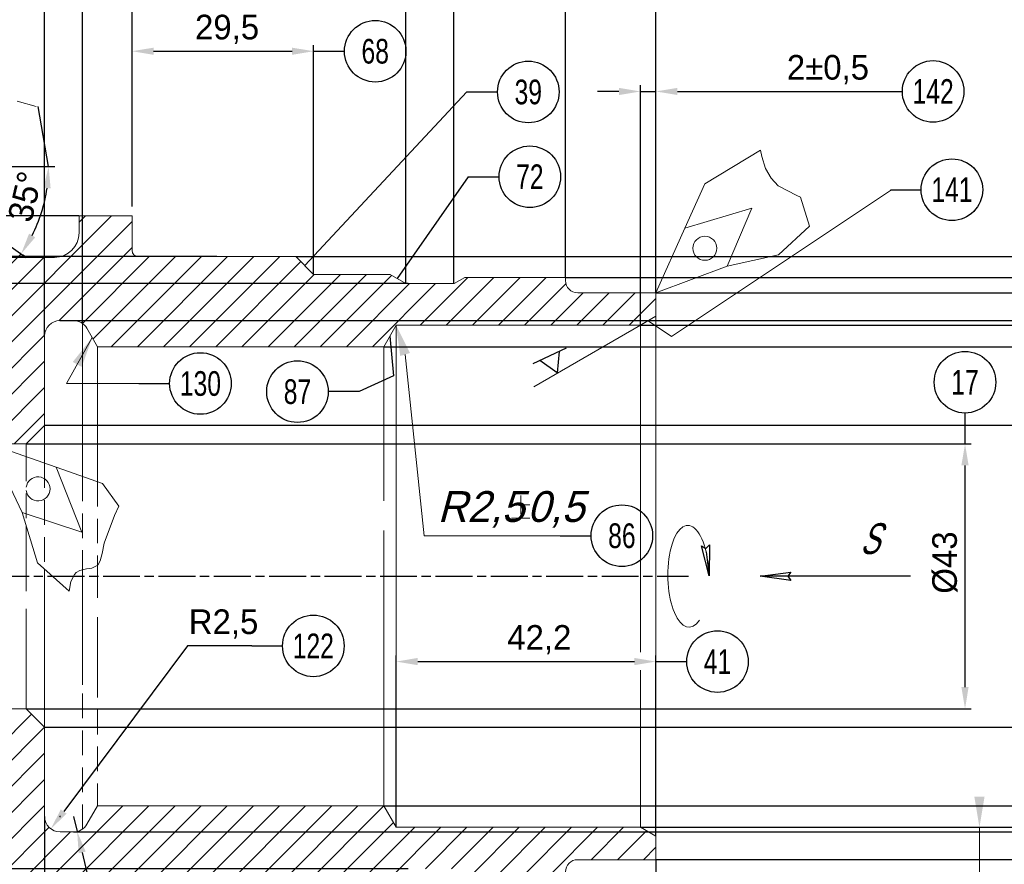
# Model space of a CAD drawing. Header units: millimetres. Extents: x 0 to 841, y 0 to 594.
# Tile 4 of 7: x 211 to 371, y 336 to 474. Entities that reach past the tile are written whole.
import ezdxf
from ezdxf.enums import TextEntityAlignment as Align

# ---------------------------------------------------------------- set-up
doc = ezdxf.new("R2010")
doc.units = ezdxf.units.MM
for name, pattern in [('AM_ISO08W050x2', [9, 6, -0.75, 1.5, -0.75]), ('K5LT32768', [0]), ('K5LT_BASIC', [0]), ('K5LT_DASHED', [6, 4, -2]), ('K5LT_REINFORCED', [0]), ('K5LT_THIN', [0]), ('K5LT_THIN_INCLUDED_TO_HATCHING', [0])]:
    doc.linetypes.add(name, pattern=pattern)
for name, color, linetype, lineweight in [('AM_5', 3, 'Continuous', 25), ('AM_7', 4, 'AM_ISO08W050x2', 25), ('AM_8', 1, 'Continuous', 25)]:
    doc.layers.add(name, color=color, linetype=linetype, lineweight=lineweight)
doc.layers.add('LAYER0VIEW0', color=7, linetype='Continuous')
doc.styles.add('K5_TEXTSTYLE', font='win_eskd.shx', dxfattribs={"width": 0.7, "oblique": 15, "bigfont": 'b_eskd.shx'})
doc.styles.get("Standard").update_dxf_attribs({"font": 'aaa.shx'})
doc.dimstyles.new('AM_ISO', dxfattribs={"dimtxt": 4, "dimasz": 3.5, "dimexe": 1, "dimexo": 0, "dimgap": 1.25, "dimtad": 1, "dimzin": 9, "dimtxsty": 'Standard', "dimcen": 0, "dimclrd": 3, "dimclre": 3, "dimclrt": 7, "dimadec": 0, "dimazin": 3, "dimtp": 0.1, "dimtm": 0.1, "dimtfac": 0.71, "dimtmove": 0, "dimatfit": 2, "dimldrblk": 'Сварка пр', "dimfxl": 0, "dimlwd": -1, "dimlwe": -1, "dimarcsym": 0})
doc.dimstyles.new('AM_ISO$4', dxfattribs={"dimtxt": 4, "dimasz": 3.5, "dimexe": 1, "dimexo": 0, "dimgap": 1.25, "dimtad": 1, "dimtoh": 1, "dimzin": 9, "dimtxsty": 'Standard', "dimcen": 0, "dimclrd": 3, "dimclre": 3, "dimclrt": 7, "dimadec": 0, "dimazin": 3, "dimtp": 0.1, "dimtm": 0.1, "dimtfac": 0.71, "dimtmove": 0, "dimatfit": 2, "dimldrblk": 'Сварка пр', "dimfxl": 0, "dimlwd": -1, "dimlwe": -1, "dimarcsym": 0})

# ---------------------------------------------------------------- blocks, each defined once
blk = doc.blocks.new('*D9')
at = {"layer": 'Defpoints', "color": 0}
for p in [(314.79, 478.63), (314.79, 451.59), (300.09, 431.68)]:
    blk.add_point(p, dxfattribs=at)
at = {"layer": 'LAYER0VIEW0', "color": 3}
for p, q in [((300.09, 431.68), (300.09, 479.63)), ((303.59, 478.63), (311.29, 478.63)), ((314.79, 451.59), (314.79, 479.63)), ((314.79, 478.63), (339.89, 478.63))]:
    blk.add_line(p, q, dxfattribs=at)
for points in [[(303.59, 479.22), (303.59, 478.05), (300.09, 478.63)], [(311.29, 479.22), (311.29, 478.05), (314.79, 478.63)]]:
    blk.add_solid(points, dxfattribs=at)
at = {"layer": 'LAYER0VIEW0', "color": 7, "lineweight": 9, "insert": (334.54, 482.18), "char_height": 4, "attachment_point": 5}
blk.add_mtext('14,7', dxfattribs=at)
blk = doc.blocks.new('Сварка пр')
blk.add_hatch(color=3).paths.add_polyline_path([(-1.2, 0), (-1.2, -0.2), (0, 0)])
at = {"color": 3}
blk.add_lwpolyline([(0, 0), (-1.2, 0), (-1.2, -0.2), (0, 0)], dxfattribs=at)
blk = doc.blocks.new('*D10')
at = {"layer": 'Defpoints', "color": 0}
for p in [(314.79, 461.87), (314.79, 429.18), (312.29, 423.93)]:
    blk.add_point(p, dxfattribs=at)
at = {"layer": 'LAYER0VIEW0', "color": 3}
for p, q in [((312.29, 423.93), (312.29, 462.87)), ((314.79, 429.18), (314.79, 462.87)), ((308.79, 461.87), (305.29, 461.87)), ((312.29, 461.87), (314.79, 461.87)), ((318.29, 461.87), (349.82, 461.87))]:
    blk.add_line(p, q, dxfattribs=at)
for points in [[(308.79, 462.45), (308.79, 461.29), (312.29, 461.87)], [(318.29, 462.45), (318.29, 461.29), (314.79, 461.87)]]:
    blk.add_solid(points, dxfattribs=at)
at = {"layer": 'LAYER0VIEW0', "color": 7, "lineweight": 9, "insert": (342.73, 465.42), "char_height": 4, "attachment_point": 5}
blk.add_mtext('2{}{\\C2;%%p0,5}', dxfattribs=at)
blk = doc.blocks.new('*D11')
at = {"layer": 'Defpoints', "color": 0}
for p in [(314.79, 490.69), (314.79, 456.34), (281.99, 430.68)]:
    blk.add_point(p, dxfattribs=at)
at = {"layer": 'LAYER0VIEW0', "color": 3}
for p, q in [((281.99, 430.68), (281.99, 491.69)), ((314.79, 456.34), (314.79, 491.69)), ((285.49, 490.69), (311.29, 490.69))]:
    blk.add_line(p, q, dxfattribs=at)
for points in [[(285.49, 491.27), (285.49, 490.11), (281.99, 490.69)], [(311.29, 491.27), (311.29, 490.11), (314.79, 490.69)]]:
    blk.add_solid(points, dxfattribs=at)
at = {"layer": 'LAYER0VIEW0', "color": 7, "lineweight": 9, "insert": (298.57, 494.24), "char_height": 4, "attachment_point": 5}
blk.add_mtext('32,8', dxfattribs=at)
blk = doc.blocks.new('*D12')
at = {"layer": 'Defpoints', "color": 0}
for p in [(221.64, 480.3), (221.64, 424.22), (215.49, 422.18)]:
    blk.add_point(p, dxfattribs=at)
at = {"layer": 'LAYER0VIEW0', "color": 3}
for p, q in [((211.99, 480.3), (192.47, 480.3)), ((215.49, 422.18), (215.49, 481.3)), ((221.64, 480.3), (215.49, 480.3)), ((221.64, 424.22), (221.64, 481.3)), ((225.14, 480.3), (228.64, 480.3))]:
    blk.add_line(p, q, dxfattribs=at)
for points in [[(211.99, 480.89), (211.99, 479.72), (215.49, 480.3)], [(225.14, 480.89), (225.14, 479.72), (221.64, 480.3)]]:
    blk.add_solid(points, dxfattribs=at)
at = {"layer": 'LAYER0VIEW0', "color": 7, "lineweight": 9, "insert": (197.83, 483.85), "char_height": 4, "attachment_point": 5}
blk.add_mtext('6,15', dxfattribs=at)
blk = doc.blocks.new('*D13')
at = {"layer": 'Defpoints', "color": 0}
for p in [(259.19, 468.4), (229.69, 443.18), (259.19, 432.18)]:
    blk.add_point(p, dxfattribs=at)
at = {"layer": 'LAYER0VIEW0', "color": 3}
for p, q in [((229.69, 443.18), (229.69, 469.4)), ((259.19, 432.18), (259.19, 469.4)), ((233.19, 468.4), (255.69, 468.4))]:
    blk.add_line(p, q, dxfattribs=at)
for points in [[(233.19, 468.98), (233.19, 467.82), (229.69, 468.4)], [(255.69, 468.98), (255.69, 467.82), (259.19, 468.4)]]:
    blk.add_solid(points, dxfattribs=at)
at = {"layer": 'LAYER0VIEW0', "color": 7, "lineweight": 9, "insert": (245.13, 471.95), "char_height": 4, "attachment_point": 5}
blk.add_mtext('29,5', dxfattribs=at)
blk = doc.blocks.new('*D14')
at = {"layer": 'Defpoints', "color": 0}
for p in [(314.79, 507.01), (314.79, 469.72), (274.19, 430.68)]:
    blk.add_point(p, dxfattribs=at)
at = {"layer": 'LAYER0VIEW0', "color": 3}
for p, q in [((274.19, 430.68), (274.19, 508.01)), ((277.69, 507.01), (311.29, 507.01)), ((314.79, 469.72), (314.79, 508.01))]:
    blk.add_line(p, q, dxfattribs=at)
for points in [[(277.69, 507.59), (277.69, 506.42), (274.19, 507.01)], [(311.29, 507.59), (311.29, 506.42), (314.79, 507.01)]]:
    blk.add_solid(points, dxfattribs=at)
at = {"layer": 'LAYER0VIEW0', "color": 7, "lineweight": 9, "insert": (296.58, 510.56), "char_height": 4, "attachment_point": 5}
blk.add_mtext('40,6', dxfattribs=at)
blk = doc.blocks.new('*D20')
at = {"layer": 'Defpoints', "color": 0}
for p in [(229.69, 528.17), (106.19, 468.15), (229.69, 443.18)]:
    blk.add_point(p, dxfattribs=at)
at = {"layer": 'LAYER0VIEW0', "color": 3}
for p, q in [((106.19, 468.15), (106.19, 529.17)), ((109.69, 528.17), (226.19, 528.17)), ((229.69, 443.18), (229.69, 529.17))]:
    blk.add_line(p, q, dxfattribs=at)
for points in [[(109.69, 528.75), (109.69, 527.59), (106.19, 528.17)], [(226.19, 528.75), (226.19, 527.59), (229.69, 528.17)]]:
    blk.add_solid(points, dxfattribs=at)
at = {"layer": 'LAYER0VIEW0', "color": 7, "lineweight": 9, "insert": (169.63, 531.72), "char_height": 4, "attachment_point": 5}
blk.add_mtext('123,5', dxfattribs=at)
blk = doc.blocks.new('*D21')
at = {"layer": 'AM_5', "color": 3}
for p, q in [((198.39, 449.68), (217.14, 449.68)), ((205.69, 439.68), (212.49, 434.92))]:
    blk.add_line(p, q, dxfattribs=at)
blk.add_arc((191.41, 449.68), 24.73, 333.1165, 351.8835, dxfattribs=at)
for points in [[(215.31, 446.23), (216.47, 446.15), (216.14, 449.68)], [(213.97, 438.2), (212.97, 438.8), (211.67, 435.49)]]:
    blk.add_solid(points, dxfattribs=at)
at = {"layer": 'Defpoints', "color": 0}
for p in [(161.19, 449.68), (198.39, 449.68), (200.1, 443.6), (214.12, 439.88), (205.69, 439.68)]:
    blk.add_point(p, dxfattribs=at)
at = {"layer": 'AM_5', "color": 7, "lineweight": 9, "insert": (212.33, 444.8), "char_height": 4, "attachment_point": 5, "rotation": 76.8706}
blk.add_mtext('35°', dxfattribs=at)
blk = doc.blocks.new('*L4')
at = {"layer": 'LAYER0VIEW0', "color": 7, "linetype": 'K5LT32768'}
for p, q in [((0, 0), (5, 0.66)), ((5, -0.66), (0, 0)), ((5, 0.66), (4.5, 0)), ((4.5, 0), (5, -0.66))]:
    blk.add_line(p, q, dxfattribs=at)
at = {"layer": 'LAYER0VIEW0', "color": 7, "linetype": 'K5LT_THIN'}
blk.add_line((24.4, 0), (0, 0), dxfattribs=at)
blk = doc.blocks.new('*U5')
at = {"layer": 'LAYER0VIEW0', "color": 7, "linetype": 'K5LT_THIN'}
for p, q in [((-3, 3), (-3, -3)), ((-3, 1.73), (0, 0)), ((0, 0), (-3, -1.73))]:
    blk.add_line(p, q, dxfattribs=at)
blk = doc.blocks.new('*L3')
at = {"layer": 'LAYER0VIEW0', "color": 7, "linetype": 'K5LT32768'}
for p, q in [((0, 0), (-1.24, 4.89)), ((-1.24, 4.89), (-0.52, 4.47)), ((-0.52, 4.47), (0.07, 5.04)), ((0.07, 5.04), (0, 0))]:
    blk.add_line(p, q, dxfattribs=at)
at = {"layer": 'LAYER0VIEW0', "color": 7, "linetype": 'K5LT_THIN'}
blk.add_line((-0.46, 3.89), (0, 0), dxfattribs=at)
blk = doc.blocks.new('*D24')
at = {"layer": 'Defpoints', "color": 0}
for p in [(212.49, 404.68), (365, 404.68), (212.49, 361.68)]:
    blk.add_point(p, dxfattribs=at)
at = {"layer": 'LAYER0VIEW0', "color": 3}
for p, q in [((212.49, 404.68), (366, 404.68)), ((365, 365.18), (365, 401.18)), ((212.49, 361.68), (366, 361.68))]:
    blk.add_line(p, q, dxfattribs=at)
for points in [[(364.41, 401.18), (365.58, 401.18), (365, 404.68)], [(364.41, 365.18), (365.58, 365.18), (365, 361.68)]]:
    blk.add_solid(points, dxfattribs=at)
at = {"layer": 'LAYER0VIEW0', "color": 7, "lineweight": 9, "insert": (361.75, 385.41), "char_height": 4, "attachment_point": 5, "rotation": 90}
blk.add_mtext('%%c43', dxfattribs=at)
blk = doc.blocks.new('*D25')
at = {"layer": 'Defpoints', "color": 0}
for p in [(314.79, 369.33), (272.59, 342.43), (314.79, 340.98)]:
    blk.add_point(p, dxfattribs=at)
at = {"layer": 'LAYER0VIEW0', "color": 3}
for p, q in [((272.59, 342.43), (272.59, 370.33)), ((314.79, 340.98), (314.79, 370.33)), ((276.09, 369.33), (311.29, 369.33))]:
    blk.add_line(p, q, dxfattribs=at)
for points in [[(276.09, 369.92), (276.09, 368.75), (272.59, 369.33)], [(311.29, 369.92), (311.29, 368.75), (314.79, 369.33)]]:
    blk.add_solid(points, dxfattribs=at)
at = {"layer": 'LAYER0VIEW0', "color": 7, "lineweight": 9, "insert": (295.85, 372.88), "char_height": 4, "attachment_point": 5}
blk.add_mtext('42,2', dxfattribs=at)
blk = doc.blocks.new('*D27')
at = {"layer": 'Defpoints', "color": 0}
for p in [(215.49, 344.18), (314.79, 337.18), (314.79, 266.52)]:
    blk.add_point(p, dxfattribs=at)
at = {"layer": 'LAYER0VIEW0', "color": 3}
for p, q in [((215.49, 344.18), (215.49, 265.52)), ((314.79, 337.18), (314.79, 265.52)), ((218.99, 266.52), (311.29, 266.52))]:
    blk.add_line(p, q, dxfattribs=at)
for points in [[(218.99, 267.11), (218.99, 265.94), (215.49, 266.52)], [(311.29, 267.11), (311.29, 265.94), (314.79, 266.52)]]:
    blk.add_solid(points, dxfattribs=at)
at = {"layer": 'LAYER0VIEW0', "color": 7, "lineweight": 9, "insert": (267.91, 270.07), "char_height": 4, "attachment_point": 5}
blk.add_mtext('99,3', dxfattribs=at)
blk = doc.blocks.new('*D28')
at = {"layer": 'Defpoints', "color": 0}
for p in [(220.2, 344.18), (220.78, 341.75)]:
    blk.add_point(p, dxfattribs=at)
at = {"layer": 'LAYER0VIEW0', "color": 3}
for p, q in [((220.2, 344.18), (220.78, 341.75)), ((221.59, 338.34), (235.56, 279.73)), ((235.56, 279.73), (245.98, 279.73))]:
    blk.add_line(p, q, dxfattribs=at)
blk.add_solid([(222.16, 338.48), (221.02, 338.21), (220.78, 341.75)], dxfattribs=at)
at = {"layer": 'LAYER0VIEW0', "color": 7, "lineweight": 9, "insert": (241.4, 283.28), "char_height": 4, "attachment_point": 5}
blk.add_mtext('R2,5', dxfattribs=at)
blk = doc.blocks.new('*D32')
at = {"layer": 'Defpoints', "color": 0}
for p in [(215.49, 407.68), (379.79, 407.68), (215.49, 358.68)]:
    blk.add_point(p, dxfattribs=at)
at = {"layer": 'LAYER0VIEW0', "color": 3}
for p, q in [((215.49, 407.68), (380.79, 407.68)), ((379.79, 362.18), (379.79, 404.18)), ((215.49, 358.68), (380.79, 358.68))]:
    blk.add_line(p, q, dxfattribs=at)
for points in [[(379.21, 404.18), (380.37, 404.18), (379.79, 407.68)], [(379.21, 362.18), (380.37, 362.18), (379.79, 358.68)]]:
    blk.add_solid(points, dxfattribs=at)
at = {"layer": 'LAYER0VIEW0', "color": 7, "lineweight": 9, "insert": (376.24, 384.9), "char_height": 4, "attachment_point": 5, "rotation": 90}
blk.add_mtext('%%c46{}{%%p0,3}', dxfattribs=at)
blk = doc.blocks.new('*D33')
at = {"layer": 'Defpoints', "color": 0}
for p in [(270.57, 420.43), (270.57, 345.93), (388.63, 345.93)]:
    blk.add_point(p, dxfattribs=at)
at = {"layer": 'LAYER0VIEW0', "color": 3}
for p, q in [((270.57, 420.43), (389.63, 420.43)), ((388.63, 416.93), (388.63, 349.43)), ((270.57, 345.93), (389.63, 345.93))]:
    blk.add_line(p, q, dxfattribs=at)
for points in [[(388.04, 416.93), (389.21, 416.93), (388.63, 420.43)], [(388.04, 349.43), (389.21, 349.43), (388.63, 345.93)]]:
    blk.add_solid(points, dxfattribs=at)
at = {"layer": 'LAYER0VIEW0', "color": 7, "lineweight": 9, "insert": (385.08, 387.27), "char_height": 4, "attachment_point": 5, "rotation": 90}
blk.add_mtext('%%c74,5', dxfattribs=at)
blk = doc.blocks.new('*D36')
at = {"layer": 'Defpoints', "color": 0}
for p in [(217.99, 424.68), (220.2, 341.68), (412.12, 341.68)]:
    blk.add_point(p, dxfattribs=at)
at = {"layer": 'LAYER0VIEW0', "color": 3}
for p, q in [((217.99, 424.68), (413.12, 424.68)), ((412.12, 421.18), (412.12, 345.18)), ((220.2, 341.68), (413.12, 341.68))]:
    blk.add_line(p, q, dxfattribs=at)
for points in [[(411.53, 421.18), (412.7, 421.18), (412.12, 424.68)], [(411.53, 345.18), (412.7, 345.18), (412.12, 341.68)]]:
    blk.add_solid(points, dxfattribs=at)
at = {"layer": 'LAYER0VIEW0', "color": 7, "lineweight": 9, "insert": (408.87, 384.41), "char_height": 4, "attachment_point": 5, "rotation": 90}
blk.add_mtext('%%c83', dxfattribs=at)
blk = doc.blocks.new('*D37')
at = {"layer": 'Defpoints', "color": 0}
for p in [(256.29, 435.08), (256.29, 331.28), (448.42, 331.28)]:
    blk.add_point(p, dxfattribs=at)
at = {"layer": 'LAYER0VIEW0', "color": 3}
for p, q in [((256.29, 435.08), (449.42, 435.08)), ((448.42, 431.58), (448.42, 334.78)), ((256.29, 331.28), (449.42, 331.28))]:
    blk.add_line(p, q, dxfattribs=at)
for points in [[(447.84, 431.58), (449, 431.58), (448.42, 435.08)], [(447.84, 334.78), (449, 334.78), (448.42, 331.28)]]:
    blk.add_solid(points, dxfattribs=at)
at = {"layer": 'LAYER0VIEW0', "color": 7, "lineweight": 9, "insert": (444.87, 385.44), "char_height": 4, "attachment_point": 5, "rotation": 90}
blk.add_mtext('%%c103,8', dxfattribs=at)
blk = doc.blocks.new('*D38')
at = {"layer": 'Defpoints', "color": 0}
for p in [(300.09, 431.68), (300.09, 334.68), (437.65, 334.68)]:
    blk.add_point(p, dxfattribs=at)
at = {"layer": 'LAYER0VIEW0', "color": 3}
for p, q in [((300.09, 431.68), (438.65, 431.68)), ((437.65, 428.18), (437.65, 338.18)), ((300.09, 334.68), (438.65, 334.68))]:
    blk.add_line(p, q, dxfattribs=at)
for points in [[(437.07, 428.18), (438.23, 428.18), (437.65, 431.68)], [(437.07, 338.18), (438.23, 338.18), (437.65, 334.68)]]:
    blk.add_solid(points, dxfattribs=at)
at = {"layer": 'LAYER0VIEW0', "color": 7, "lineweight": 9, "insert": (434.4, 382.99), "char_height": 4, "attachment_point": 5, "rotation": 90}
blk.add_mtext('%%c97', dxfattribs=at)
blk = doc.blocks.new('*D39')
at = {"layer": 'Defpoints', "color": 0}
for p in [(314.79, 429.18), (314.79, 337.18), (426.88, 337.18)]:
    blk.add_point(p, dxfattribs=at)
at = {"layer": 'LAYER0VIEW0', "color": 3}
for p, q in [((314.79, 429.18), (427.88, 429.18)), ((426.88, 425.68), (426.88, 340.68)), ((314.79, 337.18), (427.88, 337.18))]:
    blk.add_line(p, q, dxfattribs=at)
for points in [[(426.29, 425.68), (427.46, 425.68), (426.88, 429.18)], [(426.29, 340.68), (427.46, 340.68), (426.88, 337.18)]]:
    blk.add_solid(points, dxfattribs=at)
at = {"layer": 'LAYER0VIEW0', "color": 7, "lineweight": 9, "insert": (423.63, 383.49), "char_height": 4, "attachment_point": 5, "rotation": 90}
blk.add_mtext('%%c92', dxfattribs=at)
blk = doc.blocks.new('*D40')
at = {"layer": 'Defpoints', "color": 0}
for p in [(312.29, 423.93), (400.3, 423.93), (312.29, 342.43)]:
    blk.add_point(p, dxfattribs=at)
at = {"layer": 'LAYER0VIEW0', "color": 3}
for p, q in [((312.29, 423.93), (401.3, 423.93)), ((400.3, 345.93), (400.3, 420.43)), ((312.29, 342.43), (401.3, 342.43))]:
    blk.add_line(p, q, dxfattribs=at)
for points in [[(399.71, 420.43), (400.88, 420.43), (400.3, 423.93)], [(399.71, 345.93), (400.88, 345.93), (400.3, 342.43)]]:
    blk.add_solid(points, dxfattribs=at)
at = {"layer": 'LAYER0VIEW0', "color": 7, "lineweight": 9, "insert": (396.75, 385.82), "char_height": 4, "attachment_point": 5, "rotation": 90}
blk.add_mtext('%%c81,5', dxfattribs=at)
blk = doc.blocks.new('*D42')
at = {"layer": 'AM_5', "color": 3}
for p, q in [((221.03, 441.68), (133.94, 441.68)), ((134.94, 438.18), (134.94, 328.18)), ((229.69, 324.68), (133.94, 324.68))]:
    blk.add_line(p, q, dxfattribs=at)
for points in [[(134.36, 438.18), (135.53, 438.18), (134.94, 441.68)], [(134.36, 328.18), (135.53, 328.18), (134.94, 324.68)]]:
    blk.add_solid(points, dxfattribs=at)
at = {"layer": 'Defpoints', "color": 0}
for p in [(221.03, 441.68), (134.94, 324.68), (229.69, 324.68)]:
    blk.add_point(p, dxfattribs=at)
at = {"layer": 'AM_5', "color": 7, "lineweight": 9, "insert": (131.69, 383.18), "char_height": 4, "attachment_point": 5, "rotation": 90}
blk.add_mtext('117', dxfattribs=at)
blk = doc.blocks.new('*D43')
at = {"layer": 'AM_5', "color": 3}
for p, q in [((213.74, 434.93), (149.49, 434.93)), ((150.49, 334.93), (150.49, 431.43)), ((213.74, 331.43), (149.49, 331.43))]:
    blk.add_line(p, q, dxfattribs=at)
for points in [[(149.91, 431.43), (151.07, 431.43), (150.49, 434.93)], [(149.91, 334.93), (151.07, 334.93), (150.49, 331.43)]]:
    blk.add_solid(points, dxfattribs=at)
at = {"layer": 'Defpoints', "color": 0}
for p in [(150.49, 434.93), (213.74, 434.93), (213.74, 331.43)]:
    blk.add_point(p, dxfattribs=at)
at = {"layer": 'AM_5', "color": 7, "lineweight": 9, "insert": (146.94, 383.18), "char_height": 4, "attachment_point": 5, "rotation": 90}
blk.add_mtext('103,5', dxfattribs=at)
blk = doc.blocks.new('*D44')
at = {"layer": 'AM_5', "color": 3}
for p, q in [((274.55, 430.68), (165.08, 430.68)), ((166.08, 427.18), (166.08, 339.18)), ((274.55, 335.68), (165.08, 335.68))]:
    blk.add_line(p, q, dxfattribs=at)
for points in [[(165.49, 427.18), (166.66, 427.18), (166.08, 430.68)], [(165.49, 339.18), (166.66, 339.18), (166.08, 335.68)]]:
    blk.add_solid(points, dxfattribs=at)
at = {"layer": 'Defpoints', "color": 0}
for p in [(274.55, 430.68), (166.08, 335.68), (274.55, 335.68)]:
    blk.add_point(p, dxfattribs=at)
at = {"layer": 'AM_5', "color": 7, "lineweight": 9, "insert": (162.83, 383.18), "char_height": 4, "attachment_point": 5, "rotation": 90}
blk.add_mtext('%%c95', dxfattribs=at)
blk = doc.blocks.new('*D45')
at = {"layer": 'AM_5', "color": 3}
for p, q in [((243.49, 435.08), (191.92, 435.08)), ((192.92, 431.58), (192.92, 334.78)), ((243.49, 331.28), (191.92, 331.28))]:
    blk.add_line(p, q, dxfattribs=at)
for points in [[(192.33, 431.58), (193.5, 431.58), (192.92, 435.08)], [(192.33, 334.78), (193.5, 334.78), (192.92, 331.28)]]:
    blk.add_solid(points, dxfattribs=at)
at = {"layer": 'Defpoints', "color": 0}
for p in [(243.49, 435.08), (192.92, 331.28), (243.49, 331.28)]:
    blk.add_point(p, dxfattribs=at)
at = {"layer": 'AM_5', "color": 7, "insert": (189.67, 383.18), "char_height": 4, "attachment_point": 5, "rotation": 90}
blk.add_mtext('%%c98', dxfattribs=at)
blk = doc.blocks.new('поверхность2')
at = {"color": 3}
blk.add_line((0, 0), (5, 0), dxfattribs=at)
blk.add_circle((10, 0), 5, dxfattribs=at)
at = {"width": 0.75}
blk.add_attdef('НОМ', text='', height=4, dxfattribs=at).set_placement((10, 0), align=Align.MIDDLE_CENTER)
blk = doc.blocks.new('*D50')
at = {"layer": 'AM_5', "color": 3}
for p, q in [((238.72, 371.88), (218.59, 344.98)), ((249.14, 371.88), (238.72, 371.88))]:
    blk.add_line(p, q, dxfattribs=at)
blk.add_solid([(218.13, 345.33), (219.06, 344.63), (216.5, 342.18)], dxfattribs=at)
at = {"layer": 'Defpoints', "color": 0}
for p in [(217.99, 344.18), (216.5, 342.18)]:
    blk.add_point(p, dxfattribs=at)
at = {"layer": 'AM_5', "color": 7, "insert": (244.56, 375.43), "char_height": 4, "attachment_point": 5}
blk.add_mtext('R2,5', dxfattribs=at)
blk = doc.blocks.new('поверхность1')
at = {"color": 3}
blk.add_line((0, 0), (0, 5), dxfattribs=at)
blk.add_circle((0, 10), 5, dxfattribs=at)
at = {"width": 0.75}
blk.add_attdef('НОМ', text='', height=4, dxfattribs=at).set_placement((0, 10), align=Align.MIDDLE_CENTER)
blk = doc.blocks.new('поверхность4')
at = {"color": 3}
blk.add_line((0, 0), (-5, 0), dxfattribs=at)
blk.add_circle((-10, 0), 5, dxfattribs=at)
at = {"width": 0.75}
blk.add_attdef('НОМ', text='', height=4, dxfattribs=at).set_placement((-10, 0), align=Align.MIDDLE_CENTER)

msp = doc.modelspace()

# ---------------------------------------------------------------- hatches: boundary and pattern name
at = {"layer": 'AM_8', "lineweight": 0}
h = msp.add_hatch(dxfattribs=at)
h.set_pattern_fill('МЕТАЛЛ', color=256, style=0, pattern_type=0)
h.set_pattern_definition([(45, (-80.795, 41.185), (-2.12132, 2.12132), [])])
edge = h.paths.add_edge_path()
edge.add_arc((175.793, 431.928), 2.5, 360, 450, ccw=False)
edge.add_line((178.293, 431.928), (178.293, 410.928))
edge.add_line((178.293, 410.928), (203.793, 410.928))
edge.add_arc((203.793, 408.428), 2.5, 360, 450, ccw=False)
edge.add_line((206.293, 408.428), (206.293, 404.928))
edge.add_line((206.293, 404.928), (206.543, 404.678))
edge.add_line((206.543, 404.678), (212.493, 404.678))
edge.add_line((212.493, 404.678), (215.493, 407.678))
edge.add_line((215.493, 407.678), (215.493, 422.178))
edge.add_arc((217.993, 422.178), 2.5, 450, 540, ccw=False)
edge.add_line((217.993, 424.678), (220.2, 424.678))
edge.add_arc((220.2, 422.178), 2.5, 390, 450, ccw=False)
edge.add_line((222.365, 423.428), (224.097, 420.428))
edge.add_line((224.097, 420.428), (270.573, 420.428))
edge.add_line((270.573, 420.428), (272.593, 423.928))
edge.add_line((272.593, 423.928), (312.293, 423.928))
edge.add_line((312.293, 423.928), (314.793, 425.372))
edge.add_line((314.793, 425.372), (314.793, 429.178))
edge.add_line((314.793, 429.178), (302.093, 429.178))
edge.add_arc((302.093, 431.178), 2, 540, 630, ccw=False)
edge.add_line((300.093, 431.178), (300.093, 431.678))
edge.add_line((300.093, 431.678), (283.726, 431.678))
edge.add_line((283.726, 431.678), (281.993, 430.678))
edge.add_line((281.993, 430.678), (274.193, 430.678))
edge.add_line((274.193, 430.678), (271.595, 432.178))
edge.add_line((271.595, 432.178), (259.193, 432.178))
edge.add_line((259.193, 432.178), (256.293, 435.078))
edge.add_line((256.293, 435.078), (230.693, 435.078))
edge.add_arc((230.693, 436.078), 1, 540, 630, ccw=False)
edge.add_line((229.693, 436.078), (229.693, 441.678))
edge.add_line((229.693, 441.678), (221.093, 441.678))
edge.add_line((221.093, 441.678), (221.093, 438.928))
edge.add_arc((217.093, 438.928), 4, 270, 360, ccw=False)
edge.add_line((217.093, 434.928), (213.738, 434.928))
edge.add_arc((213.738, 438.928), 4, 595, 630, ccw=False)
edge.add_line((211.444, 435.652), (205.857, 439.563))
edge.add_arc((205.693, 439.678), 0.2, 505, 685, ccw=False)
edge.add_line((205.53, 439.793), (200.099, 443.595))
edge.add_arc((202.393, 446.872), 4, 540, 595, ccw=False)
edge.add_line((198.393, 446.872), (198.393, 449.678))
edge.add_line((198.393, 449.678), (161.193, 449.678))
edge.add_line((161.193, 449.678), (161.193, 449.578))
edge.add_arc((158.793, 449.578), 2.4, 270, 360, ccw=False)
edge.add_line((158.793, 447.178), (155.593, 447.178))
edge.add_arc((155.593, 449.578), 2.4, 540, 630, ccw=False)
edge.add_line((153.193, 449.578), (153.193, 449.678))
edge.add_line((153.193, 449.678), (106.393, 449.678))
edge.add_arc((106.393, 449.878), 0.2, 540, 630, ccw=False)
edge.add_line((106.193, 449.878), (106.193, 456.528))
edge.add_line((106.193, 456.528), (95.293, 456.528))
edge.add_line((95.293, 456.528), (95.293, 442.142))
edge.add_line((95.293, 442.142), (101.293, 438.678))
edge.add_line((101.293, 438.678), (116.793, 438.678))
edge.add_arc((116.793, 436.178), 2.5, 360, 450, ccw=False)
edge.add_line((119.293, 436.178), (119.293, 434.428))
edge.add_line((119.293, 434.428), (175.793, 434.428))
edge = h.paths.add_edge_path()
edge.add_line((178.293, 355.428), (178.293, 334.428))
edge.add_arc((175.793, 334.428), 2.5, 270, 360, ccw=False)
edge.add_line((175.793, 331.928), (119.293, 331.928))
edge.add_line((119.293, 331.928), (119.293, 330.178))
edge.add_arc((116.793, 330.178), 2.5, 270, 360, ccw=False)
edge.add_line((116.793, 327.678), (101.293, 327.678))
edge.add_line((101.293, 327.678), (95.293, 324.214))
edge.add_line((95.293, 324.214), (95.293, 309.828))
edge.add_line((95.293, 309.828), (106.193, 309.828))
edge.add_line((106.193, 309.828), (106.193, 316.678))
edge.add_line((106.193, 316.678), (153.193, 316.678))
edge.add_line((153.193, 316.678), (153.193, 316.778))
edge.add_arc((155.593, 316.778), 2.4, 450, 540, ccw=False)
edge.add_line((155.593, 319.178), (158.793, 319.178))
edge.add_arc((158.793, 316.778), 2.4, 360, 450, ccw=False)
edge.add_line((161.193, 316.778), (161.193, 316.678))
edge.add_line((161.193, 316.678), (198.393, 316.678))
edge.add_line((198.393, 316.678), (198.393, 319.484))
edge.add_arc((202.393, 319.484), 4, 485, 540, ccw=False)
edge.add_line((200.099, 322.761), (205.53, 326.563))
edge.add_arc((205.693, 326.678), 0.2, 395, 575, ccw=False)
edge.add_line((205.857, 326.793), (211.444, 330.705))
edge.add_arc((213.738, 327.428), 4, 450, 485, ccw=False)
edge.add_line((213.738, 331.428), (217.093, 331.428))
edge.add_arc((217.093, 327.428), 4, 360, 450, ccw=False)
edge.add_line((221.093, 327.428), (221.093, 324.678))
edge.add_line((221.093, 324.678), (229.693, 324.678))
edge.add_line((229.693, 324.678), (229.693, 330.278))
edge.add_arc((230.693, 330.278), 1, 450, 540, ccw=False)
edge.add_line((230.693, 331.278), (256.293, 331.278))
edge.add_line((256.293, 331.278), (259.193, 334.178))
edge.add_line((259.193, 334.178), (271.595, 334.178))
edge.add_line((271.595, 334.178), (274.193, 335.678))
edge.add_line((274.193, 335.678), (281.993, 335.678))
edge.add_line((281.993, 335.678), (283.726, 334.678))
edge.add_line((283.726, 334.678), (300.093, 334.678))
edge.add_line((300.093, 334.678), (300.093, 335.178))
edge.add_arc((302.093, 335.178), 2, 450, 540, ccw=False)
edge.add_line((302.093, 337.178), (314.793, 337.178))
edge.add_line((314.793, 337.178), (314.793, 340.985))
edge.add_line((314.793, 340.985), (312.293, 342.428))
edge.add_line((312.293, 342.428), (272.593, 342.428))
edge.add_line((272.593, 342.428), (270.573, 345.928))
edge.add_line((270.573, 345.928), (224.097, 345.928))
edge.add_line((224.097, 345.928), (222.365, 342.928))
edge.add_arc((220.2, 344.178), 2.5, 630, 690, ccw=False)
edge.add_line((220.2, 341.678), (217.993, 341.678))
edge.add_arc((217.993, 344.178), 2.5, 540, 630, ccw=False)
edge.add_line((215.493, 344.178), (215.493, 358.678))
edge.add_line((215.493, 358.678), (212.493, 361.678))
edge.add_line((212.493, 361.678), (206.543, 361.678))
edge.add_line((206.543, 361.678), (206.293, 361.428))
edge.add_line((206.293, 361.428), (206.293, 357.928))
edge.add_arc((203.793, 357.928), 2.5, 270, 360, ccw=False)
edge.add_line((203.793, 355.428), (178.293, 355.428))

# ---------------------------------------------------------------- linework, layer by layer
at = {"linetype": 'Continuous', "lineweight": 15}
for p, q in [((220.968, 441.678), (229.693, 441.678)), ((221.093, 438.928), (221.093, 441.678)), ((229.693, 441.678), (229.693, 436.078)), ((230.693, 435.078), (256.293, 435.078)), ((256.293, 435.078), (259.193, 432.178)), ((213.738, 434.928), (217.093, 434.928)), ((259.193, 432.178), (271.595, 432.178)), ((271.595, 432.178), (274.193, 430.678)), ((274.193, 430.678), (281.993, 430.678)), ((281.993, 430.678), (283.726, 431.678)), ((283.726, 431.678), (300.093, 431.678)), ((300.093, 431.678), (300.093, 431.178)), ((302.093, 429.178), (314.793, 429.178)), ((314.793, 429.178), (314.793, 425.372)), ((220.2, 424.678), (218.056, 424.678)), ((272.593, 423.928), (270.573, 420.428)), ((312.293, 423.991), (272.593, 423.928)), ((314.793, 425.372), (312.293, 423.991)), ((224.097, 420.428), (222.365, 423.428)), ((215.493, 422.178), (215.493, 407.678)), ((270.573, 420.428), (224.097, 420.428)), ((215.493, 407.678), (212.493, 404.678)), ((212.493, 404.678), (206.543, 404.678))]:
    msp.add_line(p, q, dxfattribs=at)
at = {"linetype": 'Continuous', "lineweight": 9}
for p, q in [((292.822, 396.281), (292.822, 393.281)), ((291.322, 394.781), (294.322, 394.781)), ((291.322, 392.607), (294.322, 392.607))]:
    msp.add_line(p, q, dxfattribs=at)
at = {"layer": 'AM_5', "linetype": 'Continuous', "lineweight": 9}
for p, q in [((257.743, 433.628), (284.058, 461.789)), ((223.231, 421.928), (219.071, 414.468)), ((219.071, 414.468), (230.801, 414.468))]:
    msp.add_line(p, q, dxfattribs=at)
at = {"layer": 'AM_5', "linetype": 'Continuous', "lineweight": 0}
for p, q in [((211.058, 460.276), (214.139, 459.424)), ((317.297, 422.074), (353.052, 445.922)), ((312.293, 423.928), (294.973, 413.928)), ((313.543, 424.65), (317.297, 422.074))]:
    msp.add_line(p, q, dxfattribs=at)
at = {"layer": 'AM_5'}
for p, q in [((216.14, 449.678), (214.421, 459.424)), ((284.308, 448.025), (272.746, 431.514)), ((271.583, 422.178), (272.148, 415.719)), ((272.148, 415.719), (266.564, 413.149))]:
    msp.add_line(p, q, dxfattribs=at)
at = {"layer": 'AM_5', "lineweight": 9}
for p in [(274.048, 419.18), (303.102, 389.762)]:
    msp.add_line(p, (277.137, 389.762), dxfattribs=at)
at = {"layer": 'AM_5', "lineweight": 0}
for p, q in [((217.903, 344.178), (218.083, 344.178)), ((217.993, 344.088), (217.993, 344.268)), ((367.339, 342.426), (367.339, 297.872))]:
    msp.add_line(p, q, dxfattribs=at)
at = {"layer": 'AM_5', "lineweight": 9}
msp.add_solid([(274.844, 419.425), (273.251, 418.935), (272.578, 423.959)], dxfattribs=at)
at = {"layer": 'AM_5', "lineweight": 0}
for points in [[(220.068, 417.967), (221.524, 417.155), (223.231, 421.928)], [(366.505, 347.426), (368.172, 347.426), (367.339, 342.426)]]:
    msp.add_solid(points, dxfattribs=at)
at = {"layer": 'AM_7', "linetype": 'AM_ISO08W050x2'}
msp.add_line((89.978, 383.178), (320.068, 383.178), dxfattribs=at)
at = {"layer": 'LAYER0VIEW0', "color": 5, "linetype": 'K5LT_BASIC', "lineweight": 0}
for p, q in [((322.749, 446.898), (331.79, 452.322)), ((319.495, 439.665), (322.749, 446.898)), ((319.495, 439.665), (330.343, 442.92)), ((330.343, 442.92), (326.365, 433.518)), ((334.683, 435.326), (339.745, 440.027)), ((314.793, 429.178), (319.495, 439.665)), ((326.365, 433.518), (334.683, 435.326)), ((326.365, 433.518), (314.793, 429.178)), ((206.543, 404.678), (217.391, 400.883)), ((211.849, 393.516), (206.543, 404.678)), ((217.391, 400.883), (224.874, 398.254)), ((217.391, 400.883), (221.554, 390.35)), ((224.874, 398.254), (227.535, 394.567)), ((221.554, 390.35), (211.849, 393.516)), ((211.849, 393.516), (214.355, 385.382)), ((214.355, 385.382), (219.469, 380.736))]:
    msp.add_line(p, q, dxfattribs=at)
at = {"layer": 'LAYER0VIEW0', "color": 132, "linetype": 'K5LT_REINFORCED', "lineweight": 0}
for p, q in [((221.093, 441.678), (229.693, 441.678)), ((221.093, 441.678), (221.093, 438.928)), ((229.693, 441.678), (229.693, 436.078)), ((256.293, 435.078), (230.693, 435.078)), ((259.193, 432.178), (256.293, 435.078)), ((213.738, 434.928), (217.093, 434.928)), ((271.595, 432.178), (259.193, 432.178)), ((274.193, 430.678), (271.595, 432.178)), ((281.993, 430.678), (274.193, 430.678)), ((281.993, 430.678), (283.726, 431.678)), ((300.093, 431.678), (283.726, 431.678)), ((300.093, 431.678), (300.093, 431.178)), ((314.793, 429.178), (302.093, 429.178)), ((314.793, 429.178), (314.793, 395.908)), ((220.2, 424.678), (217.993, 424.678)), ((221.643, 399.389), (221.643, 424.219)), ((272.593, 423.928), (270.573, 420.428)), ((312.293, 423.928), (272.593, 423.928)), ((272.593, 423.928), (272.593, 342.428)), ((312.293, 423.928), (314.793, 425.372)), ((312.293, 423.928), (312.293, 395.908)), ((222.365, 423.428), (224.097, 420.428)), ((215.493, 422.178), (215.493, 401.547)), ((224.097, 398.527), (224.097, 420.428)), ((270.573, 420.428), (224.097, 420.428)), ((270.573, 420.428), (270.573, 395.44)), ((215.493, 407.678), (212.493, 404.678)), ((212.493, 404.678), (206.543, 404.678)), ((212.493, 404.678), (212.493, 402.597)), ((312.293, 395.908), (312.293, 370.885)), ((314.793, 395.908), (314.793, 337.178)), ((212.493, 391.424), (212.493, 380.752)), ((270.573, 390.617), (270.573, 345.928)), ((215.493, 384.348), (215.493, 344.178)), ((221.643, 365.54), (221.643, 384.245)), ((224.097, 379.662), (224.097, 384.963)), ((212.493, 377.88), (212.493, 361.678)), ((224.097, 367.522), (224.097, 376.516)), ((312.293, 367.913), (312.293, 342.428)), ((212.493, 361.678), (206.543, 361.678)), ((215.493, 358.678), (212.493, 361.678)), ((222.365, 342.928), (224.097, 345.928)), ((270.573, 345.928), (224.097, 345.928)), ((272.593, 342.428), (270.573, 345.928)), ((312.293, 342.428), (272.593, 342.428)), ((312.293, 342.428), (314.793, 340.985)), ((220.2, 341.678), (217.993, 341.678)), ((314.793, 337.178), (302.093, 337.178))]:
    msp.add_line(p, q, dxfattribs=at)
at = {"layer": 'LAYER0VIEW0', "color": 7, "linetype": 'K5LT_DASHED', "lineweight": 0}
for p, q in [((212.493, 402.597), (212.493, 391.424)), ((215.493, 401.547), (215.493, 384.348)), ((221.643, 399.389), (221.643, 384.245)), ((224.097, 398.527), (224.097, 384.963)), ((224.097, 367.522), (224.097, 345.928)), ((221.643, 342.137), (221.643, 365.54))]:
    msp.add_line(p, q, dxfattribs=at)
at = {"layer": 'LAYER0VIEW0', "color": 7, "linetype": 'K5LT_THIN_INCLUDED_TO_HATCHING', "lineweight": 0}
for points in [[(339.745, 440.027), (338.299, 444.728), (337.699, 444.962), (334.659, 446.556), (333.495, 447.823), (332.604, 449.381), (331.983, 451.287), (331.79, 452.322)], [(219.469, 380.736), (219.774, 382.338), (220.37, 383.468), (220.628, 383.767), (221.21, 384.119), (222.282, 384.362), (223.156, 384.518), (224.138, 385.005), (224.541, 385.695), (224.826, 386.876), (225.169, 388.534), (226.864, 393.043), (227.535, 394.567)]]:
    msp.add_lwpolyline(points, dxfattribs=at)
at = {"layer": 'LAYER0VIEW0', "color": 5, "linetype": 'K5LT_BASIC', "lineweight": 0}
msp.add_circle((322.749, 436.411), 1.947, dxfattribs=at)
at = {"layer": 'LAYER0VIEW0', "color": 132, "linetype": 'K5LT_REINFORCED', "lineweight": 15}
for centre, radius, start, end in [((217.093, 438.928), 4, 270, 0), ((213.738, 438.928), 4, 235, 270), ((230.693, 436.078), 1, 180, 270), ((302.093, 431.178), 2, 180, 270), ((217.993, 422.178), 2.5, 90, 180), ((220.2, 422.178), 2.5, 30, 90)]:
    msp.add_arc(centre, radius, start, end, dxfattribs=at)
at = {"layer": 'LAYER0VIEW0', "color": 5, "linetype": 'K5LT_BASIC', "lineweight": 0}
msp.add_arc((214.424, 397.365), 1.947, 187.4448, 172.5552, dxfattribs=at)
at = {"layer": 'LAYER0VIEW0', "color": 132, "linetype": 'K5LT_REINFORCED', "lineweight": 0}
for centre, radius, start, end in [((217.993, 344.178), 2.5, 180, 270), ((220.2, 344.178), 2.5, 270, 330), ((302.093, 335.178), 2, 90, 180)]:
    msp.add_arc(centre, radius, start, end, dxfattribs=at)
at = {"layer": 'LAYER0VIEW0', "color": 7, "linetype": 'K5LT_THIN', "lineweight": 0}
msp.add_ellipse((320.068, 383.178), major_axis=(-0.128, 8.266), ratio=0.404596, start_param=4.712389, end_param=9.9534048, dxfattribs=at)

# ---------------------------------------------------------------- block references
at = {"lineweight": 0}
for name, p, values in [('поверхность2', (259.193, 468.4), {'НОМ': '68'}), ('поверхность2', (284.058, 461.789), {'НОМ': '39'}), ('поверхность2', (349.816, 461.869), {'НОМ': '142'}), ('поверхность2', (284.308, 448.025), {'НОМ': '72'}), ('поверхность2', (352.868, 445.922), {'НОМ': '141'}), ('поверхность2', (230.801, 414.468), {'НОМ': '130'}), ('поверхность1', (364.996, 404.678), {'НОМ': '17'}), ('поверхность4', (266.564, 413.149), {'НОМ': '87'}), ('поверхность2', (299.259, 389.762), {'НОМ': '86'}), ('поверхность2', (249.14, 371.882), {'НОМ': '122'}), ('поверхность2', (314.793, 369.334), {'НОМ': '41'})]:
    msp.add_blockref(name, p, dxfattribs=at).add_auto_attribs(values)
at = {"layer": 'LAYER0VIEW0', "lineweight": 9, "rotation": 294.9999999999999}
msp.add_blockref('*U5', (298.756, 416.195), dxfattribs=at)
at = {"layer": 'LAYER0VIEW0', "lineweight": 0}
for name, p in [('*L3', (323.413, 383.23)), ('*L4', (331.722, 383.178))]:
    msp.add_blockref(name, p, dxfattribs=at)

# ---------------------------------------------------------------- texts
at = {"layer": 'LAYER0VIEW0', "color": 7, "lineweight": 9, "oblique": 15}
for s, p in [('R2,5', (279.32, 392.002)), ('0,5', (293.885, 392.002))]:
    msp.add_text(s, height=5, dxfattribs=at).set_placement(p)
at = {"layer": 'LAYER0VIEW0', "color": 7, "lineweight": 0, "style": 'K5_TEXTSTYLE', "oblique": 20, "width": 0.7}
msp.add_text('S', height=5, dxfattribs=at).set_placement((347.899, 386.787))

# ---------------------------------------------------------------- dimensions: what is measured, and where the dimension line sits
at = {"layer": 'AM_5', "lineweight": 9}
dim = msp.add_angular_dim_2l(base=(214.118, 439.884), line1=((205.693, 439.678), (200.099, 443.595)), line2=((161.193, 449.678), (198.393, 449.678)), dimstyle='AM_ISO', dxfattribs=at)
dim.commit()
dim.dimension.update_dxf_attribs({"geometry": '*D21', "text_midpoint": (215.493, 444.061), "dimtype": 162})
dim = msp.add_linear_dim(base=(134.943, 324.678), p1=(221.031, 441.678), p2=(229.693, 324.678), angle=90, dimstyle='AM_ISO', dxfattribs=at)
dim.commit()
dim.dimension.update_dxf_attribs({"geometry": '*D42', "text_midpoint": (131.693, 383.178)})
at = {"layer": 'AM_5'}
dim = msp.add_linear_dim(base=(192.917, 331.278), p1=(243.493, 435.078), p2=(243.493, 331.278), angle=90, text='%%c98', dimstyle='AM_ISO', dxfattribs=at)
dim.commit()
dim.dimension.update_dxf_attribs({"geometry": '*D45', "text_midpoint": (189.667, 383.178)})
at = {"layer": 'AM_5', "lineweight": 9}
for base, p1, p2, text, picture, middle in [((150.489, 434.928), (213.738, 331.428), (213.738, 434.928), '103,5', '*D43', (146.939, 383.178)), ((166.077, 335.678), (274.545, 430.678), (274.545, 335.678), '%%c<>', '*D44', (162.827, 383.178))]:
    dim = msp.add_linear_dim(base=base, p1=p1, p2=p2, angle=90, text=text, dimstyle='AM_ISO', dxfattribs=at)
    dim.commit()
    dim.dimension.update_dxf_attribs({"geometry": picture, "text_midpoint": middle})
at = {"layer": 'AM_5'}
dim = msp.add_radius_dim(center=(217.993, 344.178), mpoint=(216.496, 342.177), dimstyle='AM_ISO$4', override={"dimsd1": 1, "dimtmove": 1, "dimatfit": 0}, dxfattribs=at)
dim.commit()
dim.dimension.update_dxf_attribs({"geometry": '*D50', "text_midpoint": (238.725, 371.882), "dimtype": 164})
at = {"layer": 'LAYER0VIEW0', "lineweight": 9}
for base, p1, p2, picture, middle in [((229.693, 528.169), (106.193, 468.152), (229.693, 443.178), '*D20', (169.627, 528.169)), ((314.793, 507.006), (274.193, 430.678), (314.793, 469.723), '*D14', (296.584, 507.006)), ((314.793, 490.69), (281.993, 430.678), (314.793, 456.344), '*D11', (298.567, 490.69)), ((221.643, 480.303), (215.493, 422.178), (221.643, 424.219), '*D12', (197.827, 480.303)), ((314.793, 478.635), (300.093, 431.678), (314.793, 451.588), '*D9', (334.543, 478.635)), ((259.193, 468.4), (229.693, 443.178), (259.193, 432.178), '*D13', (245.135, 468.4)), ((314.793, 369.334), (272.593, 342.428), (314.793, 340.985), '*D25', (295.852, 369.334)), ((314.793, 266.522), (215.493, 344.178), (314.793, 337.178), '*D27', (267.906, 266.522))]:
    dim = msp.add_linear_dim(base=base, p1=p1, p2=p2, dimstyle='AM_ISO', dxfattribs=at)
    dim.commit()
    dim.dimension.update_dxf_attribs({"geometry": picture, "text_midpoint": middle, "dimtype": 160})
dim = msp.add_linear_dim(base=(314.793, 461.869), p1=(312.293, 423.928), p2=(314.793, 429.178), text='2{}{\\C2;%%p0,5}', dimstyle='AM_ISO', override={"dimtp": 0.5, "dimtm": 0.5}, dxfattribs=at)
dim.commit()
dim.dimension.update_dxf_attribs({"geometry": '*D10', "text_midpoint": (342.733, 461.869), "dimtype": 160})
for base, p1, p2, picture, middle in [((448.422, 331.278), (256.293, 435.078), (256.293, 331.278), '*D37', (448.422, 385.438)), ((437.649, 334.678), (300.093, 431.678), (300.093, 334.678), '*D38', (437.649, 382.987)), ((426.877, 337.178), (314.793, 429.178), (314.793, 337.178), '*D39', (426.877, 383.487)), ((412.116, 341.678), (217.993, 424.678), (220.2, 341.678), '*D36', (412.116, 384.407)), ((400.296, 423.928), (312.293, 342.428), (312.293, 423.928), '*D40', (400.296, 385.819)), ((388.626, 345.928), (270.573, 420.428), (270.573, 345.928), '*D33', (388.626, 387.274)), ((364.996, 404.678), (212.493, 361.678), (212.493, 404.678), '*D24', (364.996, 385.407))]:
    dim = msp.add_linear_dim(base=base, p1=p1, p2=p2, angle=90, text='%%c<>', dimstyle='AM_ISO', dxfattribs=at)
    dim.commit()
    dim.dimension.update_dxf_attribs({"geometry": picture, "text_midpoint": middle, "dimtype": 160})
dim = msp.add_linear_dim(base=(379.792, 407.678), p1=(215.493, 358.678), p2=(215.493, 407.678), angle=90, text='%%c46{}{%%p0,3}', dimstyle='AM_ISO', override={"dimtp": 0.3, "dimtm": 0.3}, dxfattribs=at)
dim.commit()
dim.dimension.update_dxf_attribs({"geometry": '*D32', "text_midpoint": (379.792, 384.897), "dimtype": 160})
dim = msp.add_radius_dim(center=(220.2, 344.178), mpoint=(220.78, 341.746), dimstyle='AM_ISO$4', dxfattribs=at)
dim.commit()
dim.dimension.update_dxf_attribs({"geometry": '*D28', "text_midpoint": (241.397, 279.726), "dimtype": 164})

doc.saveas('drawing.dxf')
